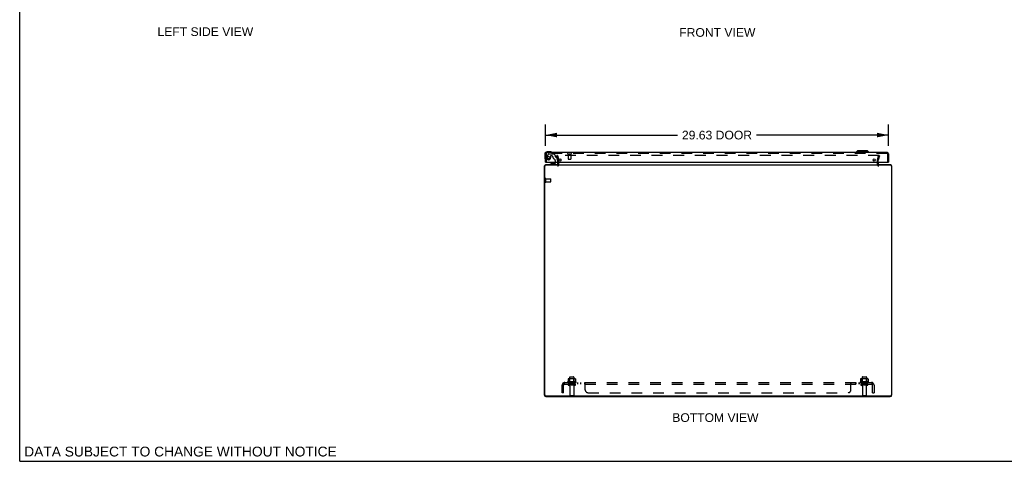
# Model space of a CAD drawing. Header units: inches. Extents: x 0 to 170, y 0 to 110.
# Tile 1 of 4: x 0 to 85, y 0 to 38. Entities that reach past the tile are written whole.
import ezdxf

# ---------------------------------------------------------------- set-up
doc = ezdxf.new("R2010")
doc.units = ezdxf.units.IN
doc.header["$LTSCALE"] = 9.35
doc.header["$MEASUREMENT"] = 0
doc.linetypes.add('HIDDEN', pattern=[0.2, 0.1, -0.1])
doc.layers.get('0').update_dxf_attribs({"linetype": 'CONTINUOUS'})
for name, color, linetype in [('DEFAULT_2', 8, 'HIDDEN'), ('DIMENSIONS', 7, 'CONTINUOUS'), ('DOOR_ASSEMBLY', 7, 'CONTINUOUS'), ('SUBPANEL', 7, 'CONTINUOUS')]:
    doc.layers.add(name, color=color, linetype=linetype)
doc.styles.get("Standard").update_dxf_attribs({"font": 'arial.ttf'})
doc.dimstyles.new('DIMSTYLE_1', dxfattribs={"dimtxt": 0.75, "dimasz": 1, "dimexe": 0.09, "dimexo": 0.07, "dimgap": 0.0375, "dimtad": 0, "dimtih": 1, "dimtoh": 1, "dimzin": 4, "dimdsep": 46, "dimtxsty": 'Standard', "dimblk": '_FILLED', "dimblk1": '_FILLED', "dimblk2": '_FILLED', "dimcen": 0.09, "dimadec": 3, "dimazin": 1, "dimtfac": 1, "dimtdec": 3, "dimtofl": 0, "dimtmove": 0, "dimatfit": 3, "dimldrblk": '_FILLED', "dimfxl": 0, "dimtolj": 1, "dimtzin": 4, "dimarcsym": 0})

# ---------------------------------------------------------------- blocks, each defined once
blk = doc.blocks.new('_FILLED')
at = {"color": 0, "linetype": 'ByBlock'}
blk.add_solid([(0, 0), (-1, 0.2), (-1, -0.2)], dxfattribs=at)
blk = doc.blocks.new('*D5')
at = {"layer": 'DIMENSIONS', "color": 2, "linetype": 'Continuous'}
for p, q in [((45.385, 27.254), (45.385, 29.086)), ((75.01, 27.254), (75.01, 29.086)), ((45.385, 28.186), (56.797, 28.186)), ((75.01, 28.186), (63.597, 28.186))]:
    blk.add_line(p, q, dxfattribs=at)
at = {"layer": 'DIMENSIONS', "color": 2, "linetype": 'Continuous', "rotation": 180}
blk.add_blockref('_FILLED', (45.385, 28.186), dxfattribs=at)
at = {"layer": 'DIMENSIONS', "color": 2, "linetype": 'Continuous'}
blk.add_blockref('_FILLED', (75.01, 28.186), dxfattribs=at)
at = {"layer": 'DIMENSIONS', "color": 2, "linetype": 'Continuous', "insert": (60.197, 28.561), "char_height": 0.75, "width": 6.05019, "attachment_point": 2, "line_spacing_factor": 0.9}
blk.add_mtext('29.63 DOOR', dxfattribs=at)

msp = doc.modelspace()

# ---------------------------------------------------------------- linework, layer by layer
at = {"color": 7, "linetype": 'Continuous'}
for q in [(0, 110), (170, 0)]:
    msp.add_line((0, 0), q, dxfattribs=at)
at = {"color": 3, "linetype": 'Continuous'}
for p, q in [((45.323, 5.736), (45.323, 25.5)), ((46.465, 25.58), (45.403, 25.58)), ((46.452, 25.603), (45.407, 25.603)), ((46.465, 25.645), (46.465, 25.846)), ((46.465, 25.603), (74.115, 25.603)), ((74.115, 25.846), (74.115, 25.645)), ((75.177, 25.58), (74.115, 25.58)), ((75.173, 25.603), (74.128, 25.603)), ((75.257, 25.5), (75.257, 5.736)), ((45.29, 25.486), (45.29, 5.739)), ((75.29, 5.739), (75.29, 25.486)), ((45.403, 5.656), (75.177, 5.656)), ((45.426, 5.603), (75.154, 5.603))]:
    msp.add_line(p, q, dxfattribs=at)
for centre, radius, start, end in [((45.407, 25.486), 0.117, 90, 180), ((45.403, 25.5), 0.08, 90, 180), ((46.423, 25.645), 0.042, 270, 360), ((74.157, 25.645), 0.042, 180, 270), ((75.173, 25.486), 0.117, 0, 90), ((75.177, 25.5), 0.08, 0, 90), ((45.426, 5.739), 0.136, 180, 270), ((45.403, 5.736), 0.08, 180, 270), ((75.154, 5.739), 0.136, 270, 360), ((75.177, 5.736), 0.08, 270, 360)]:
    msp.add_arc(centre, radius, start, end, dxfattribs=at)
at = {"layer": 'DEFAULT_2', "color": 8, "linetype": 'HIDDEN'}
for p, q in [((46.433, 26.416), (46.361, 26.397)), ((46.464, 26.011), (46.361, 26.397)), ((74.192, 26.416), (46.388, 26.416)), ((46.433, 26.416), (46.536, 26.03)), ((74.043, 26.03), (74.147, 26.416)), ((74.219, 26.397), (74.116, 26.011)), ((74.147, 26.416), (74.219, 26.397)), ((46.465, 25.846), (46.465, 26.004)), ((46.54, 25.645), (46.54, 26.004)), ((74.04, 25.645), (74.04, 26.004)), ((74.115, 25.846), (74.115, 26.004)), ((45.365, 24.136), (45.365, 24.42)), ((45.408, 24.136), (45.408, 24.42)), ((45.408, 24.402), (45.855, 24.402)), ((45.408, 24.154), (45.855, 24.154)), ((45.865, 24.164), (45.865, 24.392)), ((48.021, 6.873), (47.309, 6.873)), ((47.331, 6.803), (47.999, 6.803)), ((47.346, 7.118), (47.346, 6.9)), ((47.92, 7.139), (47.409, 7.139)), ((47.481, 7.119), (47.461, 7.139)), ((47.481, 6.823), (47.461, 6.803)), ((47.477, 7.273), (47.477, 6.678)), ((47.481, 6.823), (47.481, 7.119)), ((47.848, 7.119), (47.481, 7.119)), ((47.848, 6.823), (47.481, 6.823)), ((47.507, 7.303), (47.822, 7.303)), ((47.848, 7.119), (47.868, 7.139)), ((47.848, 6.823), (47.848, 7.119)), ((47.848, 6.823), (47.868, 6.803)), ((47.852, 7.273), (47.852, 6.678)), ((47.984, 7.118), (47.984, 6.9)), ((73.271, 6.873), (72.559, 6.873)), ((72.581, 6.803), (73.249, 6.803)), ((72.596, 7.118), (72.596, 6.9)), ((73.17, 7.139), (72.659, 7.139)), ((72.731, 7.119), (72.711, 7.139)), ((72.731, 6.823), (72.711, 6.803)), ((72.727, 7.273), (72.727, 6.678)), ((73.098, 7.119), (72.731, 7.119)), ((72.731, 6.823), (72.731, 7.119)), ((73.098, 6.823), (72.731, 6.823)), ((72.757, 7.303), (73.072, 7.303)), ((73.098, 7.119), (73.118, 7.139)), ((73.098, 6.823), (73.098, 7.119)), ((73.098, 6.823), (73.118, 6.803)), ((73.102, 7.273), (73.102, 6.678)), ((73.234, 7.118), (73.234, 6.9)), ((47.922, 6.678), (47.407, 6.678)), ((47.922, 6.568), (47.407, 6.568)), ((47.5, 6.506), (47.5, 5.708)), ((47.83, 6.506), (47.83, 5.708)), ((73.172, 6.678), (72.657, 6.678)), ((73.172, 6.568), (72.657, 6.568)), ((72.75, 6.506), (72.75, 5.708)), ((73.08, 6.506), (73.08, 5.708)), ((47.53, 5.678), (47.8, 5.678)), ((72.78, 5.678), (73.05, 5.678))]:
    msp.add_line(p, q, dxfattribs=at)
for points in [[(46.388, 26.416), (46.386, 26.416), (46.384, 26.416), (46.382, 26.415), (46.38, 26.415), (46.379, 26.414), (46.377, 26.413), (46.376, 26.412), (46.374, 26.411), (46.373, 26.41), (46.372, 26.409), (46.371, 26.407), (46.37, 26.406), (46.369, 26.404), (46.368, 26.402), (46.368, 26.401), (46.368, 26.399), (46.368, 26.397), (46.368, 26.397)], [(46.368, 26.397), (46.368, 26.395), (46.368, 26.394), (46.368, 26.392)], [(74.21, 26.406), (74.209, 26.407), (74.208, 26.409), (74.207, 26.41), (74.205, 26.411), (74.204, 26.412), (74.203, 26.413), (74.201, 26.414), (74.199, 26.415), (74.198, 26.415), (74.196, 26.416), (74.194, 26.416), (74.192, 26.416)], [(74.21, 26.406), (74.211, 26.404), (74.211, 26.402), (74.212, 26.401), (74.212, 26.399), (74.212, 26.397), (74.212, 26.397)], [(74.212, 26.397), (74.212, 26.395), (74.212, 26.394), (74.212, 26.392)], [(47.346, 6.9), (47.346, 6.899), (47.346, 6.898), (47.345, 6.897), (47.345, 6.896), (47.345, 6.895), (47.344, 6.894), (47.344, 6.894), (47.344, 6.894), (47.343, 6.893), (47.343, 6.893), (47.343, 6.892), (47.342, 6.892), (47.342, 6.892), (47.342, 6.892), (47.341, 6.892), (47.341, 6.891), (47.341, 6.891), (47.341, 6.891)], [(47.352, 7.127), (47.35, 7.126), (47.349, 7.125), (47.348, 7.124), (47.347, 7.123), (47.346, 7.121), (47.346, 7.119), (47.346, 7.118)], [(47.978, 7.127), (47.979, 7.126), (47.981, 7.125), (47.982, 7.124), (47.983, 7.123), (47.983, 7.121), (47.984, 7.119), (47.984, 7.118)], [(47.989, 6.891), (47.989, 6.891), (47.989, 6.891), (47.988, 6.892), (47.988, 6.892), (47.988, 6.892), (47.987, 6.892), (47.987, 6.892), (47.987, 6.893), (47.986, 6.893), (47.986, 6.894), (47.986, 6.894), (47.985, 6.894), (47.985, 6.895), (47.985, 6.896), (47.984, 6.897), (47.984, 6.898), (47.984, 6.899), (47.984, 6.9)], [(72.596, 6.9), (72.596, 6.899), (72.596, 6.898), (72.595, 6.897), (72.595, 6.896), (72.595, 6.895), (72.594, 6.894), (72.594, 6.894), (72.594, 6.894), (72.593, 6.893), (72.593, 6.893), (72.593, 6.892), (72.592, 6.892), (72.592, 6.892), (72.592, 6.892), (72.591, 6.892), (72.591, 6.891), (72.591, 6.891), (72.591, 6.891)], [(72.602, 7.127), (72.6, 7.126), (72.599, 7.125), (72.598, 7.124), (72.597, 7.123), (72.596, 7.121), (72.596, 7.119), (72.596, 7.118)], [(73.228, 7.127), (73.229, 7.126), (73.231, 7.125), (73.232, 7.124), (73.233, 7.123), (73.233, 7.121), (73.234, 7.119), (73.234, 7.118)], [(73.239, 6.891), (73.239, 6.891), (73.239, 6.891), (73.238, 6.892), (73.238, 6.892), (73.238, 6.892), (73.237, 6.892), (73.237, 6.892), (73.237, 6.893), (73.236, 6.893), (73.236, 6.894), (73.236, 6.894), (73.235, 6.894), (73.235, 6.895), (73.235, 6.896), (73.234, 6.897), (73.234, 6.898), (73.234, 6.899), (73.234, 6.9)]]:
    msp.add_lwpolyline(points, dxfattribs=at)
for centre, radius, start, end in [((46.423, 25.645), 0.117, 270, 360), ((46.44, 26.004), 0.025, 0, 15), ((46.44, 26.004), 0.1, 0, 15), ((74.14, 26.004), 0.1, 165, 180), ((74.157, 25.645), 0.117, 180, 270), ((74.14, 26.004), 0.025, 165, 180), ((45.386, 24.42), 0.0215, 360, 180), ((45.386, 24.136), 0.0215, 180, 0), ((45.855, 24.392), 0.01, 360, 90), ((45.855, 24.164), 0.01, 270, 0), ((47.331, 6.842), 0.0384, 124.44966, 270), ((47.665, 6.273), 0.698, 117.6814, 120.66313), ((47.409, 6.998), 0.141, 90, 113.95), ((47.507, 7.273), 0.03, 90, 180), ((47.822, 7.273), 0.03, 0, 90), ((47.92, 6.998), 0.141, 66.05, 90), ((47.665, 6.273), 0.698, 59.33687, 62.3186), ((47.999, 6.842), 0.0384, 270, 55.55034), ((72.581, 6.842), 0.0384, 124.44966, 270), ((72.915, 6.273), 0.698, 117.6814, 120.66313), ((72.659, 6.998), 0.141, 90, 113.95), ((72.757, 7.273), 0.03, 90, 180), ((73.072, 7.273), 0.03, 0, 90), ((73.17, 6.998), 0.141, 66.05, 90), ((72.915, 6.273), 0.698, 59.33687, 62.3186), ((73.249, 6.842), 0.0384, 270, 55.55034), ((47.407, 6.623), 0.055, 90, 270), ((47.437, 6.506), 0.0625, 0, 90), ((47.892, 6.506), 0.0625, 90, 180), ((47.922, 6.623), 0.055, 270, 90), ((72.657, 6.623), 0.055, 90, 270), ((72.687, 6.506), 0.0625, 0, 90), ((73.142, 6.506), 0.0625, 90, 180), ((73.172, 6.623), 0.055, 270, 90), ((47.53, 5.708), 0.03, 180, 270), ((47.8, 5.708), 0.03, 270, 360), ((72.78, 5.708), 0.03, 180, 270), ((73.05, 5.708), 0.03, 270, 360)]:
    msp.add_arc(centre, radius, start, end, dxfattribs=at)
at = {"layer": 'DOOR_ASSEMBLY', "color": 7, "linetype": 'Continuous'}
for p, q in [((45.325, 26.531), (45.325, 26.242)), ((45.814, 26.731), (45.525, 26.731)), ((45.852, 26.729), (45.814, 26.731)), ((72.327, 26.829), (72.209, 26.711)), ((73.311, 26.711), (72.209, 26.711)), ((72.209, 26.711), (72.209, 26.671)), ((73.193, 26.829), (72.327, 26.829)), ((73.193, 26.829), (73.311, 26.711)), ((73.311, 26.711), (73.311, 26.671)), ((45.325, 26.242), (45.328, 26.204)), ((45.4, 25.846), (45.385, 25.846)), ((45.935, 25.741), (45.759, 25.642)), ((45.759, 25.603), (45.759, 25.642)), ((45.935, 25.741), (46.212, 25.741)), ((46.093, 25.758), (46.023, 25.758)), ((46.163, 25.758), (46.093, 25.758)), ((46.243, 25.772), (46.243, 25.846)), ((46.428, 25.846), (46.428, 25.682)), ((74.995, 25.846), (75.01, 25.846))]:
    msp.add_line(p, q, dxfattribs=at)
at = {"layer": 'DOOR_ASSEMBLY', "color": 3, "linetype": 'Continuous'}
for p, q in [((45.385, 25.846), (45.385, 26.554)), ((74.893, 26.671), (45.502, 26.671)), ((75.01, 26.554), (75.01, 25.846)), ((45.4, 25.846), (74.995, 25.846))]:
    msp.add_line(p, q, dxfattribs=at)
at = {"layer": 'DOOR_ASSEMBLY', "color": 8, "linetype": 'HIDDEN'}
for p, q in [((45.46, 26.554), (45.46, 25.846)), ((74.893, 26.596), (45.502, 26.596)), ((45.645, 26.552), (45.511, 26.319)), ((45.671, 26.567), (46.084, 26.567)), ((45.832, 26.366), (45.832, 26.233)), ((45.942, 26.382), (45.848, 26.382)), ((46.22, 26.444), (46.105, 26.559)), ((46.226, 26.429), (46.226, 26.351)), ((47.318, 26.553), (47.602, 26.553)), ((47.336, 26.553), (47.336, 26.106)), ((47.584, 26.553), (47.584, 26.106)), ((74.935, 25.846), (74.935, 26.554)), ((46.349, 25.603), (45.759, 25.603)), ((46.243, 25.846), (46.243, 25.956)), ((46.285, 26.292), (46.329, 26.292)), ((46.428, 26.013), (46.359, 26.269)), ((46.428, 26.013), (46.428, 25.846)), ((47.346, 26.096), (47.574, 26.096))]:
    msp.add_line(p, q, dxfattribs=at)
msp.add_circle((45.66, 26.233), 0.103, dxfattribs=at)
at = {"layer": 'DOOR_ASSEMBLY', "color": 3, "linetype": 'Continuous'}
for centre in [(46.635, 26.034), (73.76, 26.034)]:
    msp.add_circle(centre, 0.094, dxfattribs=at)
at = {"layer": 'DOOR_ASSEMBLY', "color": 7, "linetype": 'Continuous'}
for centre, radius, start, end in [((45.525, 26.531), 0.2, 90, 180), ((45.814, 26.481), 0.25, 59.11011, 90), ((45.935, 26.686), 0.015, 270, 353.62041), ((45.935, 26.683), 0.015, 6.37959, 59.11011), ((45.575, 26.242), 0.25, 180, 210.88989), ((45.373, 26.121), 0.015, 210.88989, 263.62041), ((45.37, 26.121), 0.015, 276.37959, 360), ((46.023, 25.668), 0.09, 90, 125.18775), ((46.163, 25.668), 0.09, 55.07677, 90), ((46.212, 25.772), 0.031, 270, 360), ((46.349, 25.682), 0.079, 270, 360)]:
    msp.add_arc(centre, radius, start, end, dxfattribs=at)
at = {"layer": 'DOOR_ASSEMBLY', "color": 3, "linetype": 'Continuous'}
for centre, start, end in [((45.502, 26.554), 90, 180), ((74.893, 26.554), 0, 90)]:
    msp.add_arc(centre, 0.117, start, end, dxfattribs=at)
at = {"layer": 'DOOR_ASSEMBLY', "color": 8, "linetype": 'HIDDEN'}
for centre, radius, start, end in [((45.502, 26.554), 0.042, 90, 180), ((45.671, 26.537), 0.03, 90, 150), ((45.848, 26.366), 0.016, 90, 180), ((45.942, 26.292), 0.09, 0, 90), ((46.084, 26.537), 0.03, 45, 90), ((46.206, 26.429), 0.02, 0, 45), ((46.285, 26.351), 0.059, 180, 270), ((47.318, 26.575), 0.0215, 90, 270), ((47.602, 26.575), 0.0215, 270, 90), ((74.893, 26.554), 0.042, 0, 90), ((45.66, 26.233), 0.172, 150, 360), ((46.217, 26.292), 0.185, 180, 244.2582), ((46.055, 25.956), 0.188, 0, 64.2582), ((46.329, 26.261), 0.031, 15, 90), ((47.346, 26.106), 0.01, 180, 270), ((47.574, 26.106), 0.01, 270, 360)]:
    msp.add_arc(centre, radius, start, end, dxfattribs=at)
at = {"layer": 'SUBPANEL', "color": 8, "linetype": 'HIDDEN'}
for p, q in [((46.946, 6.678), (46.946, 6.803)), ((46.946, 6.803), (73.634, 6.803)), ((47.415, 6.803), (47.415, 6.678)), ((47.915, 6.803), (47.915, 6.678)), ((48.143, 6.803), (48.143, 6.678)), ((48.424, 6.803), (48.424, 6.678)), ((48.786, 6.678), (48.786, 6.803)), ((48.787, 6.803), (48.786, 6.803)), ((71.788, 6.802), (71.79, 6.803)), ((71.793, 6.803), (71.794, 6.803)), ((71.794, 6.678), (71.794, 6.803)), ((72.156, 6.803), (72.156, 6.678)), ((72.194, 6.803), (72.194, 6.678)), ((72.437, 6.803), (72.437, 6.678)), ((72.475, 6.803), (72.475, 6.678)), ((72.665, 6.803), (72.665, 6.678)), ((73.165, 6.803), (73.165, 6.678)), ((73.634, 6.678), (73.634, 6.803)), ((46.821, 5.928), (46.821, 6.566)), ((46.908, 6.749), (46.987, 6.653)), ((46.946, 6.735), (46.946, 6.735)), ((46.946, 6.678), (73.634, 6.678)), ((46.946, 5.928), (46.946, 6.566)), ((46.951, 6.716), (46.95, 6.718)), ((46.951, 6.715), (46.951, 6.716)), ((46.952, 6.713), (46.951, 6.715)), ((46.952, 6.712), (46.952, 6.713)), ((46.953, 6.71), (46.952, 6.712)), ((46.953, 6.708), (46.953, 6.71)), ((46.973, 6.66), (46.968, 6.665)), ((48.787, 6.678), (48.786, 6.678)), ((48.793, 6.675), (48.792, 6.676)), ((48.811, 6.768), (48.807, 6.778)), ((48.813, 6.653), (48.811, 6.654)), ((48.821, 6.178), (48.821, 6.749)), ((71.759, 6.178), (71.759, 6.749)), ((71.759, 6.653), (71.76, 6.653)), ((71.76, 6.751), (71.761, 6.753)), ((71.788, 6.676), (71.789, 6.677)), ((73.672, 6.749), (73.593, 6.653)), ((73.613, 6.678), (73.614, 6.679)), ((73.627, 6.709), (73.626, 6.708)), ((73.628, 6.713), (73.627, 6.711)), ((73.627, 6.711), (73.627, 6.709)), ((73.629, 6.716), (73.628, 6.714)), ((73.628, 6.714), (73.628, 6.713)), ((73.63, 6.72), (73.629, 6.719)), ((73.629, 6.719), (73.629, 6.717)), ((73.629, 6.717), (73.629, 6.716)), ((73.631, 6.723), (73.63, 6.721)), ((73.63, 6.721), (73.63, 6.72)), ((73.631, 6.726), (73.631, 6.725)), ((73.634, 5.928), (73.634, 6.566)), ((73.759, 6.566), (73.759, 5.928)), ((46.946, 5.928), (46.821, 5.928)), ((49.071, 5.928), (71.509, 5.928)), ((73.634, 5.928), (73.759, 5.928))]:
    msp.add_line(p, q, dxfattribs=at)
for points in [[(46.923, 6.774), (46.926, 6.781), (46.927, 6.784), (46.929, 6.787), (46.93, 6.79), (46.932, 6.793), (46.933, 6.795), (46.935, 6.797), (46.937, 6.799), (46.939, 6.801), (46.94, 6.802), (46.942, 6.803), (46.943, 6.803), (46.945, 6.803), (46.946, 6.803)], [(48.804, 6.784), (48.803, 6.787), (48.801, 6.79), (48.8, 6.793), (48.798, 6.795), (48.796, 6.797), (48.795, 6.799), (48.793, 6.801), (48.791, 6.802), (48.79, 6.803), (48.788, 6.803), (48.787, 6.803), (48.786, 6.803)], [(71.776, 6.784), (71.777, 6.787), (71.778, 6.79), (71.78, 6.793), (71.782, 6.795), (71.783, 6.797), (71.785, 6.799), (71.787, 6.801), (71.788, 6.802), (71.79, 6.803), (71.791, 6.803), (71.793, 6.803), (71.794, 6.803)], [(73.654, 6.781), (73.652, 6.784), (73.651, 6.787), (73.649, 6.79), (73.648, 6.793), (73.646, 6.795), (73.645, 6.797), (73.643, 6.799), (73.641, 6.801), (73.639, 6.802), (73.638, 6.803), (73.636, 6.803), (73.635, 6.803), (73.634, 6.803)], [(46.908, 6.749), (46.909, 6.751), (46.911, 6.753), (46.913, 6.756), (46.915, 6.758), (46.917, 6.761), (46.918, 6.764), (46.92, 6.768), (46.922, 6.771), (46.923, 6.774)], [(46.95, 6.718), (46.95, 6.719), (46.95, 6.72), (46.95, 6.721), (46.949, 6.722), (46.949, 6.723), (46.949, 6.723), (46.949, 6.724), (46.949, 6.725), (46.948, 6.725), (46.948, 6.726), (46.948, 6.727), (46.948, 6.728), (46.948, 6.728), (46.948, 6.729), (46.947, 6.73), (46.947, 6.73), (46.947, 6.731), (46.947, 6.732), (46.947, 6.733), (46.947, 6.733), (46.947, 6.734), (46.947, 6.735), (46.946, 6.735), (46.946, 6.736), (46.946, 6.736), (46.946, 6.737), (46.946, 6.737), (46.946, 6.738), (46.946, 6.738)], [(46.946, 6.738), (46.946, 6.738), (46.946, 6.738), (46.946, 6.738), (46.946, 6.738), (46.946, 6.738), (46.946, 6.738), (46.946, 6.737), (46.946, 6.737), (46.946, 6.737), (46.946, 6.736), (46.946, 6.736), (46.946, 6.735)], [(46.968, 6.665), (46.966, 6.667), (46.964, 6.669), (46.962, 6.67), (46.96, 6.672), (46.958, 6.674), (46.956, 6.675), (46.954, 6.676), (46.952, 6.677), (46.951, 6.678), (46.949, 6.678), (46.947, 6.678), (46.946, 6.678)], [(46.969, 6.674), (46.969, 6.674), (46.969, 6.674), (46.969, 6.675), (46.969, 6.675), (46.969, 6.675), (46.969, 6.675), (46.968, 6.676), (46.968, 6.676), (46.968, 6.676), (46.968, 6.677), (46.967, 6.677), (46.967, 6.678), (46.967, 6.678), (46.966, 6.679), (46.966, 6.679), (46.966, 6.68), (46.965, 6.681), (46.965, 6.681), (46.965, 6.682), (46.964, 6.683), (46.964, 6.683), (46.964, 6.684), (46.963, 6.685), (46.963, 6.685), (46.963, 6.686), (46.962, 6.687), (46.962, 6.688), (46.962, 6.688), (46.961, 6.689), (46.961, 6.69), (46.961, 6.691), (46.96, 6.691), (46.96, 6.692), (46.959, 6.693), (46.959, 6.694), (46.959, 6.695), (46.958, 6.696), (46.958, 6.696), (46.958, 6.697), (46.957, 6.698), (46.957, 6.699), (46.956, 6.7), (46.956, 6.701), (46.956, 6.702), (46.955, 6.703), (46.955, 6.704), (46.955, 6.705), (46.954, 6.706), (46.954, 6.706), (46.954, 6.707), (46.953, 6.708)], [(46.966, 6.678), (46.966, 6.678), (46.967, 6.677), (46.967, 6.677), (46.967, 6.677), (46.968, 6.676), (46.968, 6.676), (46.968, 6.675), (46.969, 6.675), (46.969, 6.675), (46.969, 6.675), (46.969, 6.674), (46.969, 6.674)], [(46.987, 6.653), (46.986, 6.653), (46.986, 6.652), (46.985, 6.652), (46.984, 6.653), (46.984, 6.653), (46.983, 6.653), (46.982, 6.654), (46.981, 6.655), (46.979, 6.655), (46.978, 6.657), (46.976, 6.658), (46.975, 6.659), (46.973, 6.66)], [(48.798, 6.669), (48.797, 6.67), (48.796, 6.672), (48.794, 6.674), (48.793, 6.675), (48.792, 6.676), (48.791, 6.677), (48.789, 6.678), (48.788, 6.678), (48.787, 6.678), (48.786, 6.678)], [(48.801, 6.79), (48.8, 6.793), (48.798, 6.795)], [(48.806, 6.658), (48.805, 6.659), (48.804, 6.66), (48.803, 6.662), (48.802, 6.664), (48.8, 6.665), (48.798, 6.669)], [(48.807, 6.778), (48.805, 6.781), (48.804, 6.784)], [(48.809, 6.655), (48.807, 6.657), (48.806, 6.658)], [(48.821, 6.653), (48.82, 6.653), (48.818, 6.652), (48.817, 6.652), (48.815, 6.653), (48.814, 6.653), (48.813, 6.653), (48.811, 6.654), (48.81, 6.655), (48.809, 6.655), (48.807, 6.657)], [(48.821, 6.749), (48.82, 6.751), (48.818, 6.753), (48.817, 6.756), (48.815, 6.758), (48.814, 6.761), (48.813, 6.764), (48.811, 6.768)], [(48.82, 6.751), (48.818, 6.753), (48.817, 6.756), (48.815, 6.758), (48.814, 6.761), (48.813, 6.764), (48.811, 6.768)], [(48.821, 6.653), (48.82, 6.653), (48.818, 6.652), (48.817, 6.652)], [(71.759, 6.749), (71.76, 6.751), (71.761, 6.753), (71.763, 6.756), (71.764, 6.758), (71.766, 6.761), (71.767, 6.764), (71.769, 6.768), (71.773, 6.778)], [(71.759, 6.653), (71.76, 6.653), (71.762, 6.652), (71.763, 6.652), (71.764, 6.653), (71.766, 6.653), (71.767, 6.653), (71.768, 6.654), (71.77, 6.655), (71.771, 6.655), (71.772, 6.657), (71.773, 6.658), (71.775, 6.659), (71.776, 6.66), (71.777, 6.662), (71.778, 6.664), (71.779, 6.665)], [(71.763, 6.756), (71.764, 6.758), (71.766, 6.761), (71.767, 6.764), (71.769, 6.768)], [(71.763, 6.652), (71.764, 6.653), (71.766, 6.653)], [(71.768, 6.654), (71.77, 6.655), (71.771, 6.655)], [(71.773, 6.778), (71.774, 6.781), (71.776, 6.784)], [(71.778, 6.79), (71.78, 6.793), (71.782, 6.795), (71.783, 6.797)], [(71.779, 6.665), (71.782, 6.669), (71.783, 6.67), (71.784, 6.672), (71.785, 6.674), (71.787, 6.675), (71.788, 6.676), (71.789, 6.677), (71.79, 6.678), (71.792, 6.678), (71.793, 6.678), (71.794, 6.678)], [(71.79, 6.678), (71.792, 6.678), (71.793, 6.678), (71.794, 6.678)], [(73.593, 6.653), (73.593, 6.653), (73.594, 6.652), (73.595, 6.652), (73.595, 6.653), (73.596, 6.653), (73.597, 6.653), (73.598, 6.654), (73.599, 6.655), (73.6, 6.655), (73.602, 6.657), (73.603, 6.658), (73.605, 6.659), (73.606, 6.66)], [(73.606, 6.66), (73.611, 6.665), (73.613, 6.667), (73.615, 6.669), (73.617, 6.67), (73.619, 6.672), (73.621, 6.674), (73.623, 6.675), (73.625, 6.676), (73.627, 6.677), (73.629, 6.678), (73.631, 6.678), (73.632, 6.678), (73.634, 6.678)], [(73.626, 6.708), (73.625, 6.706), (73.625, 6.705), (73.625, 6.704), (73.625, 6.704), (73.624, 6.703), (73.624, 6.702), (73.623, 6.701), (73.623, 6.7), (73.623, 6.699), (73.622, 6.698), (73.622, 6.697), (73.622, 6.696), (73.621, 6.695), (73.621, 6.695), (73.621, 6.694), (73.62, 6.693), (73.62, 6.692), (73.619, 6.691), (73.619, 6.69), (73.619, 6.69), (73.618, 6.689), (73.618, 6.688), (73.618, 6.687), (73.617, 6.687), (73.617, 6.686), (73.617, 6.685), (73.616, 6.685), (73.616, 6.684), (73.616, 6.683), (73.615, 6.683), (73.615, 6.682), (73.615, 6.681), (73.614, 6.681), (73.614, 6.68), (73.614, 6.679), (73.613, 6.679), (73.613, 6.678), (73.613, 6.678), (73.612, 6.677), (73.612, 6.677), (73.612, 6.676), (73.612, 6.676), (73.611, 6.676), (73.611, 6.675), (73.611, 6.675), (73.611, 6.675)], [(73.611, 6.674), (73.611, 6.674), (73.611, 6.675), (73.611, 6.675), (73.611, 6.675), (73.611, 6.675), (73.612, 6.676), (73.612, 6.676), (73.612, 6.677), (73.613, 6.677), (73.613, 6.677), (73.613, 6.678)], [(73.611, 6.675), (73.611, 6.675), (73.611, 6.674)], [(73.634, 6.738), (73.634, 6.738), (73.634, 6.738), (73.634, 6.738), (73.634, 6.738), (73.634, 6.737), (73.634, 6.737), (73.633, 6.737), (73.633, 6.736), (73.633, 6.736), (73.633, 6.735), (73.633, 6.735), (73.633, 6.734), (73.633, 6.734), (73.633, 6.733), (73.633, 6.733), (73.633, 6.732), (73.633, 6.732), (73.633, 6.731), (73.632, 6.731), (73.632, 6.73), (73.632, 6.729), (73.632, 6.729), (73.632, 6.728), (73.632, 6.728), (73.632, 6.727), (73.631, 6.726)], [(73.631, 6.725), (73.631, 6.724), (73.631, 6.723)], [(73.634, 6.735), (73.634, 6.736), (73.634, 6.736), (73.634, 6.736), (73.634, 6.737), (73.634, 6.737), (73.634, 6.738), (73.634, 6.738), (73.634, 6.738), (73.634, 6.738), (73.634, 6.738)], [(73.672, 6.749), (73.67, 6.751), (73.668, 6.753), (73.666, 6.756), (73.665, 6.758), (73.663, 6.761), (73.661, 6.764), (73.66, 6.768), (73.658, 6.771), (73.657, 6.774), (73.654, 6.781)]]:
    msp.add_lwpolyline(points, dxfattribs=at)
for centre, radius, start, end in [((47.058, 6.566), 0.237, 90, 180), ((73.522, 6.566), 0.237, 0, 90), ((47.058, 6.566), 0.112, 90, 180), ((49.071, 6.178), 0.25, 180, 270), ((71.509, 6.178), 0.25, 270, 360), ((73.522, 6.566), 0.112, 0, 90)]:
    msp.add_arc(centre, radius, start, end, dxfattribs=at)

# ---------------------------------------------------------------- texts
at = {"layer": 'DIMENSIONS', "color": 2, "linetype": 'Continuous', "attachment_point": 2, "line_spacing_factor": 0.9}
for s, insert, char_height, width in [('LEFT SIDE VIEW', (16.029, 37.495), 0.75, 8.24721), ('FRONT VIEW', (60.225, 37.428), 0.75, 6.5632), ('BOTTOM VIEW', (60.059, 4.153), 0.75, 7.43309), ('DATA SUBJECT TO CHANGE WITHOUT NOTICE', (13.881, 1.268), 0.85, 26.92825)]:
    msp.add_mtext(s, dxfattribs=dict(at, insert=insert, char_height=char_height, width=width))

# ---------------------------------------------------------------- dimensions: what is measured, and where the dimension line sits
at = {"layer": 'DIMENSIONS', "color": 2, "linetype": 'Continuous'}
dim = msp.add_linear_dim(base=(75.009841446, 28.186432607), p1=(45.384841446, 27.184446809), p2=(75.009841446, 27.184446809), text='<> DOOR', dimstyle='DIMSTYLE_1', dxfattribs=at)
dim.commit()
dim.dimension.update_dxf_attribs({"geometry": '*D5', "text_midpoint": (60.197341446, 28.186432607), "dimtype": 160})

doc.saveas('drawing.dxf')
